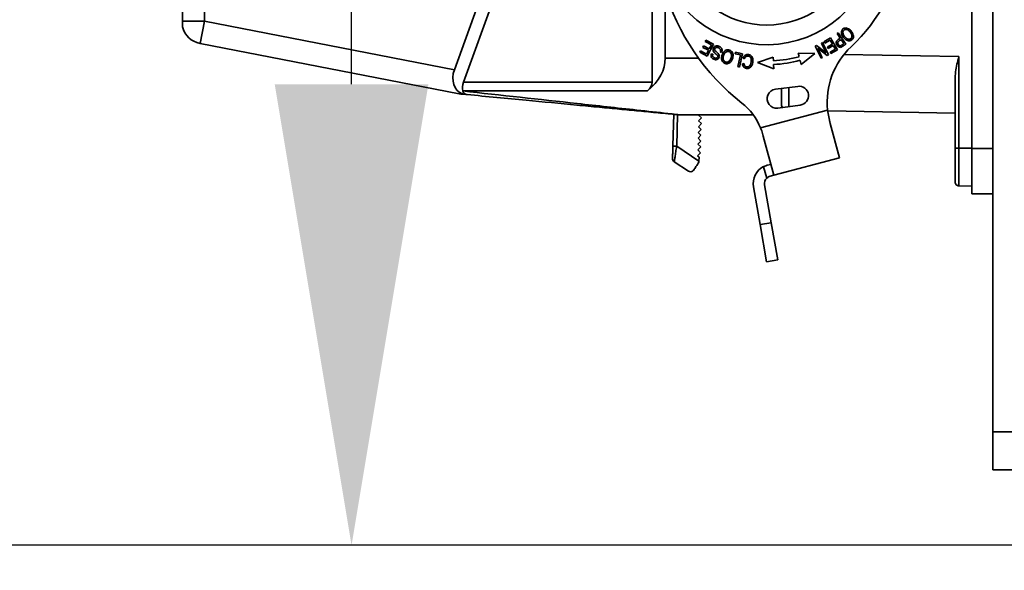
# Model space of a CAD drawing. Header units: millimetres. Extents: x 6316 to 18291, y -19059 to -9021.
# Tile 67 of 144: x 10222 to 10353, y -13236 to -13163. Entities that reach past the tile are written whole.
import ezdxf

# ---------------------------------------------------------------- set-up
doc = ezdxf.new("R2010")
doc.units = ezdxf.units.MM
doc.header["$LTSCALE"] = 10
doc.header["$PDSIZE"] = -1
doc.linetypes.add('CENTER', pattern=[50.8, 31.75, -6.35, 6.35, -6.35])
doc.layers.get('Defpoints').update_dxf_attribs({"true_color": 0x5e5e5e})
doc.layers.add('2细线层', color=4, linetype='Continuous', lineweight=13)
doc.layers.add('中心线层', color=1, linetype='CENTER')
doc.dimstyles.new('ISO-25', dxfattribs={"dimscale": 20, "dimtxt": 4, "dimasz": 3.05, "dimexe": 3, "dimexo": 0.625, "dimtad": 1, "dimdec": 0, "dimtxsty": 'Standard', "dimcen": 2.5, "dimclrd": 1, "dimclre": 1, "dimclrt": 4, "dimadec": 1, "dimazin": 2, "dimtfac": 1, "dimtdec": 0, "dimtmove": 0, "dimatfit": 0, "dimfxl": 1, "dimarcsym": 0})

# ---------------------------------------------------------------- blocks, each defined once
blk = doc.blocks.new('*D153')
at = {"layer": 'Defpoints', "color": 0, "linetype": 'ByBlock', "lineweight": 20, "transparency": 16777216}
for p in [(10266.35, -12742.73), (10744.24, -12742.73), (10414.24, -13232.73)]:
    blk.add_point(p, dxfattribs=at)
at = {"layer": '中心线层', "color": 1, "linetype": 'ByBlock', "lineweight": -2, "transparency": 16777216}
for p, q in [((10731.74, -12742.73), (10206.35, -12742.73)), ((10266.35, -13171.73), (10266.35, -12803.73)), ((10401.74, -13232.73), (10206.35, -13232.73))]:
    blk.add_line(p, q, dxfattribs=at)
at = {"layer": '中心线层', "color": 1, "linetype": 'ByBlock', "lineweight": 20, "transparency": 16777216}
for points in [[(10256.18, -12803.73), (10276.52, -12803.73), (10266.35, -12742.73)], [(10256.18, -13171.73), (10276.52, -13171.73), (10266.35, -13232.73)]]:
    blk.add_solid(points, dxfattribs=at)
at = {"layer": '中心线层', "color": 4, "linetype": 'ByBlock', "lineweight": 20, "transparency": 16777216, "insert": (10213.4, -12987.73), "char_height": 80, "attachment_point": 5, "rotation": 90}
blk.add_mtext('490', dxfattribs=at)
blk = doc.blocks.new('*D160')
at = {"layer": 'Defpoints', "color": 0, "linetype": 'ByBlock', "lineweight": 20, "transparency": 16777216}
for p in [(9031.62, -12742.73), (10584.24, -13331.6), (9031.62, -14550.41)]:
    blk.add_point(p, dxfattribs=at)
at = {"layer": '中心线层', "color": 1, "linetype": 'ByBlock', "lineweight": -2, "transparency": 16777216}
for p, q in [((9031.62, -12755.23), (9031.62, -14610.41)), ((10584.24, -13344.1), (10584.24, -14610.41)), ((10523.24, -14550.41), (9092.62, -14550.41))]:
    blk.add_line(p, q, dxfattribs=at)
at = {"layer": '中心线层', "color": 1, "linetype": 'ByBlock', "lineweight": 20, "transparency": 16777216}
for points in [[(9092.62, -14540.24), (9092.62, -14560.57), (9031.62, -14550.41)], [(10523.24, -14540.24), (10523.24, -14560.57), (10584.24, -14550.41)]]:
    blk.add_solid(points, dxfattribs=at)
at = {"layer": '中心线层', "color": 4, "linetype": 'ByBlock', "lineweight": 20, "transparency": 16777216, "insert": (9807.93, -14497.91), "char_height": 80, "attachment_point": 5}
blk.add_mtext('1553', dxfattribs=at)
blk = doc.blocks.new('*D162')
at = {"layer": 'Defpoints', "color": 0, "linetype": 'ByBlock', "lineweight": 20, "transparency": 16777216}
for p in [(9912.39, -12742.73), (10584.24, -12844.08), (10584.24, -13741.28)]:
    blk.add_point(p, dxfattribs=at)
at = {"layer": '中心线层', "color": 1, "linetype": 'ByBlock', "lineweight": -2, "transparency": 16777216}
for p, q in [((9912.39, -12755.23), (9912.39, -13801.28)), ((10584.24, -12856.58), (10584.24, -13801.28)), ((9973.39, -13741.28), (10523.24, -13741.28))]:
    blk.add_line(p, q, dxfattribs=at)
at = {"layer": '中心线层', "color": 1, "linetype": 'ByBlock', "lineweight": 20, "transparency": 16777216}
for points in [[(9973.39, -13731.12), (9973.39, -13751.45), (9912.39, -13741.28)], [(10523.24, -13731.12), (10523.24, -13751.45), (10584.24, -13741.28)]]:
    blk.add_solid(points, dxfattribs=at)
at = {"layer": '中心线层', "color": 4, "linetype": 'ByBlock', "lineweight": 20, "transparency": 16777216, "insert": (10248.32, -13688.78), "char_height": 80, "attachment_point": 5}
blk.add_mtext('672', dxfattribs=at)
blk = doc.blocks.new('*D165')
at = {"layer": 'Defpoints', "color": 0, "linetype": 'ByBlock', "lineweight": 20, "transparency": 16777216}
for p in [(8798.07, -11030.1), (10744.24, -11030.1), (10440.1, -13232.73)]:
    blk.add_point(p, dxfattribs=at)
at = {"layer": '中心线层', "color": 1, "linetype": 'ByBlock', "lineweight": -2, "transparency": 16777216}
for p, q in [((10731.74, -11030.1), (8738.07, -11030.1)), ((8798.07, -13171.73), (8798.07, -11091.1)), ((10427.6, -13232.73), (8738.07, -13232.73))]:
    blk.add_line(p, q, dxfattribs=at)
at = {"layer": '中心线层', "color": 1, "linetype": 'ByBlock', "lineweight": 20, "transparency": 16777216}
for points in [[(8787.9, -11091.1), (8808.24, -11091.1), (8798.07, -11030.1)], [(8787.9, -13171.73), (8808.24, -13171.73), (8798.07, -13232.73)]]:
    blk.add_solid(points, dxfattribs=at)
at = {"layer": '中心线层', "color": 4, "linetype": 'ByBlock', "lineweight": 20, "transparency": 16777216, "insert": (8745.12, -12241.75), "char_height": 80, "attachment_point": 5, "rotation": 90}
blk.add_mtext('2203', dxfattribs=at)
blk = doc.blocks.new('*D166')
at = {"layer": 'Defpoints', "color": 0, "linetype": 'ByBlock', "lineweight": 20, "transparency": 16777216}
for p in [(10744.24, -12742.73), (9971.84, -12851.28), (10123.31, -12928.46), (9609.69, -13103.36), (9707, -13745.51)]:
    blk.add_point(p, dxfattribs=at)
at = {"layer": '中心线层', "color": 1, "linetype": 'ByBlock', "lineweight": -2, "transparency": 16777216}
blk.add_line((9959.46, -12853.02), (9490.72, -12918.9), dxfattribs=at)
blk.add_arc((10177.35, -12822.4), 633.38, 193.52022, 237.47978, dxfattribs=at)
at = {"layer": '中心线层', "color": 1, "linetype": 'ByBlock', "lineweight": 20, "transparency": 16777216}
for points in [[(9551.53, -12972.37), (9571.51, -12968.58), (9550.13, -12910.55)], [(9841.89, -13347.64), (9831.8, -13365.29), (9889.8, -13386.74)]]:
    blk.add_solid(points, dxfattribs=at)
at = {"layer": '中心线层', "color": 4, "linetype": 'ByBlock', "lineweight": 20, "transparency": 16777216, "insert": (9704.44, -13159.72), "char_height": 80, "attachment_point": 5, "rotation": 305.5}
blk.add_mtext('55°', dxfattribs=at)

msp = doc.modelspace()

# ---------------------------------------------------------------- linework, layer by layer
at = {"color": 7, "linetype": 'Continuous', "lineweight": 35}
for p, q in [((10351.24, -13217.73), (10351.24, -13047.73)), ((10348.44, -13180.23), (10348.44, -13077.23)), ((10243.97, -13163.37), (10243.97, -13094.68)), ((10246.87, -13163.37), (10246.87, -13094.68)), ((10289.87, -13142.58), (10279.96, -13169.81)), ((10281.16, -13171.44), (10291.07, -13144.2)), ((10306.14, -13171.44), (10306.14, -13157.12)), ((10307.87, -13168.28), (10307.87, -13159.5)), ((10243.97, -13163.37), (10246.87, -13163.37)), ((10246.87, -13163.37), (10246.3, -13166.32)), ((10279.96, -13169.81), (10246.87, -13163.37)), ((10330.77, -13164.92), (10330.62, -13165.02)), ((10330.62, -13165.02), (10331.03, -13165.63)), ((10331.78, -13166.41), (10330.77, -13164.92)), ((10246.3, -13166.32), (10280.6, -13172.99)), ((10312.95, -13166.65), (10312.85, -13166.84)), ((10313.69, -13167.04), (10312.95, -13166.65)), ((10313.25, -13165.88), (10313.15, -13166.07)), ((10313.15, -13166.07), (10313.98, -13166.5)), ((10314.25, -13166.4), (10313.25, -13165.88)), ((10313.42, -13168), (10314.25, -13166.4)), ((10313.98, -13166.5), (10313.69, -13167.04)), ((10327.89, -13166.58), (10327.72, -13166.66)), ((10327.72, -13166.66), (10328.49, -13168.29)), ((10329.15, -13167.55), (10327.89, -13166.58)), ((10328.7, -13166.19), (10328.55, -13166.27)), ((10328.55, -13166.27), (10329.15, -13167.55)), ((10329.47, -13167.82), (10328.7, -13166.19)), ((10329.75, -13165.6), (10328.86, -13166.11)), ((10328.86, -13166.11), (10328.97, -13166.29)), ((10328.97, -13166.29), (10329.7, -13165.87)), ((10330.01, -13166.41), (10329.35, -13166.78)), ((10329.35, -13166.78), (10329.45, -13166.97)), ((10329.45, -13166.97), (10330.11, -13166.59)), ((10329.7, -13165.87), (10330.01, -13166.41)), ((10330.65, -13167.16), (10329.75, -13165.6)), ((10330.11, -13166.59), (10330.39, -13167.07)), ((10331.15, -13165.81), (10331.51, -13166.34)), ((10312.54, -13167.3), (10312.44, -13167.49)), ((10312.44, -13167.49), (10313.42, -13168)), ((10313.34, -13167.72), (10312.54, -13167.3)), ((10312.85, -13166.84), (10313.6, -13167.23)), ((10313.6, -13167.23), (10313.34, -13167.72)), ((10314.16, -13167.76), (10313.98, -13167.7)), ((10315.15, -13167.44), (10315.33, -13167.5)), ((10317.15, -13167.47), (10317.11, -13167.68)), ((10317.11, -13167.68), (10317.84, -13167.84)), ((10318.08, -13167.68), (10317.15, -13167.47)), ((10317.84, -13167.84), (10317.48, -13169.39)), ((10317.68, -13169.44), (10318.08, -13167.68)), ((10327.67, -13167.65), (10325.48, -13167.61)), ((10325.48, -13167.61), (10325.6, -13168.07)), ((10325.87, -13169.1), (10327.67, -13167.65)), ((10328.65, -13168.21), (10328.05, -13166.93)), ((10328.05, -13166.93), (10329.31, -13167.9)), ((10329.31, -13167.9), (10329.47, -13167.82)), ((10330.39, -13167.07), (10329.68, -13167.47)), ((10329.68, -13167.47), (10329.79, -13167.66)), ((10329.79, -13167.66), (10330.65, -13167.16)), ((10346.74, -13168.05), (10331.52, -13167.78)), ((10346.74, -13180.17), (10346.74, -13168.05)), ((10312.28, -13168.28), (10307.87, -13168.28)), ((10317.48, -13169.39), (10317.68, -13169.44)), ((10318.29, -13168.99), (10318.08, -13169.02)), ((10318.16, -13168.29), (10318.35, -13168.38)), ((10322.15, -13168.13), (10320.08, -13168.85)), ((10320.08, -13168.85), (10322.24, -13169.68)), ((10322.18, -13168.62), (10322.15, -13168.13)), ((10322.24, -13169.68), (10322.21, -13169.12)), ((10325.73, -13168.56), (10325.87, -13169.1)), ((10328.49, -13168.29), (10328.65, -13168.21)), ((10346.24, -13180.17), (10346.24, -13170.71)), ((10306.14, -13171.44), (10281.16, -13171.44)), ((10325.41, -13172), (10322.44, -13172.39)), ((10281.11, -13173.04), (10280.97, -13173)), ((10305.51, -13172.59), (10281.06, -13172.59)), ((10281.66, -13173.09), (10281.11, -13173.04)), ((10324.24, -13172.15), (10324.24, -13174.67)), ((10322.76, -13174.87), (10325.74, -13174.48)), ((10309, -13175.7), (10308.88, -13179.87)), ((10309.38, -13179.92), (10309.5, -13175.74)), ((10319.52, -13175.78), (10309.9, -13175.78)), ((10312.29, -13175.8), (10312.31, -13175.78)), ((10312.67, -13176.16), (10312.29, -13175.8)), ((10329.36, -13175.13), (10320.49, -13177.5)), ((10346.24, -13175.54), (10329.37, -13175.25)), ((10312.25, -13177.34), (10312.65, -13176.93)), ((10312.27, -13176.57), (10312.67, -13176.16)), ((10312.65, -13176.93), (10312.27, -13176.57)), ((10329.6, -13176.5), (10329.71, -13176.91)), ((10330.92, -13181.44), (10329.71, -13176.91)), ((10312.21, -13178.87), (10312.6, -13178.47)), ((10312.23, -13178.11), (10312.62, -13177.7)), ((10312.6, -13178.47), (10312.23, -13178.11)), ((10312.62, -13177.7), (10312.25, -13177.34)), ((10320.85, -13178.61), (10320.78, -13178.35)), ((10312.19, -13179.64), (10312.58, -13179.24)), ((10312.56, -13180.01), (10312.19, -13179.64)), ((10312.58, -13179.24), (10312.21, -13178.87)), ((10320.85, -13178.61), (10322.23, -13183.77)), ((10312.32, -13181.88), (10309.38, -13179.92)), ((10312.14, -13181.18), (10312.54, -13180.78)), ((10312.16, -13180.41), (10312.56, -13180.01)), ((10312.54, -13180.78), (10312.16, -13180.41)), ((10346.74, -13180.17), (10348.44, -13180.2)), ((10351.24, -13180.23), (10348.44, -13180.23)), ((10348.44, -13180.23), (10348.44, -13186.23)), ((10310.93, -13183.22), (10309.05, -13181.97)), ((10312.34, -13181.37), (10312.14, -13181.18)), ((10312.32, -13181.88), (10312.34, -13181.37)), ((10312.32, -13182.03), (10312.32, -13181.88)), ((10321.36, -13182.45), (10321.84, -13182.32)), ((10322.23, -13183.77), (10330.92, -13181.44)), ((10321.3, -13184.15), (10320.89, -13182.63)), ((10321.9, -13190.04), (10321.02, -13185.04)), ((10321.75, -13183.9), (10322.23, -13183.77)), ((10319.54, -13185.3), (10320.43, -13190.3)), ((10346.74, -13185.17), (10348.44, -13185.2)), ((10348.44, -13186.23), (10351.24, -13186.23)), ((10321.9, -13190.04), (10320.43, -13190.3)), ((10321.9, -13190.04), (10322.77, -13194.97)), ((10320.43, -13190.3), (10321.29, -13195.23)), ((10322.77, -13194.97), (10321.29, -13195.23)), ((10354.24, -13217.73), (10351.24, -13217.73)), ((10351.24, -13222.73), (10351.24, -13217.73)), ((10351.24, -13222.73), (10354.24, -13222.73))]:
    msp.add_line(p, q, dxfattribs=at)
for centre, radius, start, end in [((10321.27, -13151.79), 14.7, 196.1478, 356.1478), ((10316.74, -13149.98), 23, 313.1281, 351.017), ((10336.52, -13150.61), 30, 196.396, 231.8971), ((10321.27, -13151.79), 12.1, 238.1663, 310.8558), ((10246.87, -13163.37), 3, 194.8351, 259), ((10339.3, -13174.07), 10, 133.1281, 186.0793), ((10321.27, -13151.79), 16.85, 273.0983, 284.9017), ((10321.27, -13151.79), 17.35, 273.0983, 284.9017), ((10325.58, -13173.24), 1.25, 277.42, 97.42), ((10322.6, -13173.63), 1.25, 97.42, 277.42), ((10313.07, -13180.51), 8, 22.074, 51.8971), ((10324.24, -13174.28), 1, 180, 210.588), ((10309.9, -13174.78), 1, 264.5597, 270), ((10309.33, -13181.55), 0.5, 178.3825, 236.3825), ((10322, -13184.86), 2.5, 116.537, 190), ((10322, -13184.86), 1, 135, 190)]:
    msp.add_arc(centre, radius, start, end, dxfattribs=at)
for centre, major_axis, ratio, start_param, end_param in [((10294.88, -13168.28), (12.99, 0), 0.57735, 5.670631, 6.283185), ((10282.47, -13170.29), (1.86, 2.5), 0.789428, 1.933641, 3.315061), ((10282.94, -13171.44), (1.55, 1.71), 0.671102, 2.118191, 2.730746), ((10302.68, -13171.44), (3.46, 0), 0.57735, 5.670631, 6.283185), ((10288.11, -13168.28), (5.82, 6.4), 0.671102, 2.730746, 2.733911)]:
    msp.add_ellipse(centre, major_axis=major_axis, ratio=ratio, start_param=start_param, end_param=end_param, dxfattribs=at)
for points, knots in [([(10243.97, -13163.37), (10243.97, -13163.46), (10243.97, -13163.63), (10243.97, -13163.86), (10243.97, -13164.04), (10243.97, -13164.13), (10243.97, -13164.14), (10243.97, -13164.14)], [0, 0, 0, 0, 0.2146939, 0.4293877, 0.6440816, 0.8587754, 1, 1, 1, 1]), ([(10332.14, -13164.39), (10332.04, -13164.34), (10331.89, -13164.27), (10331.65, -13164.27), (10331.46, -13164.34), (10331.31, -13164.47), (10331.21, -13164.63), (10331.17, -13164.84), (10331.21, -13165.12), (10331.39, -13165.46), (10331.62, -13165.72), (10331.8, -13165.84), (10331.83, -13165.86)], [0, 0, 0, 0, 0.118975, 0.198478, 0.278211, 0.352684, 0.424552, 0.49969, 0.599448, 0.750384, 0.955541, 1, 1, 1, 1]), ([(10331.38, -13164.91), (10331.38, -13164.86), (10331.38, -13164.77), (10331.44, -13164.64), (10331.53, -13164.54), (10331.65, -13164.48), (10331.78, -13164.46), (10331.94, -13164.49), (10332.15, -13164.6), (10332.37, -13164.84), (10332.55, -13165.1), (10332.58, -13165.29), (10332.58, -13165.34)], [0, 0, 0, 0, 0.078187, 0.146453, 0.214972, 0.277702, 0.343338, 0.417585, 0.523852, 0.704877, 0.913623, 1, 1, 1, 1]), ([(10332.58, -13165.34), (10332.58, -13165.4), (10332.57, -13165.49), (10332.51, -13165.62), (10332.41, -13165.71), (10332.29, -13165.77), (10332.16, -13165.78), (10332, -13165.74), (10331.77, -13165.61), (10331.57, -13165.37), (10331.41, -13165.12), (10331.39, -13164.97), (10331.38, -13164.91)], [0, 0, 0, 0, 0.079449, 0.149398, 0.219603, 0.284941, 0.353871, 0.424978, 0.546826, 0.762275, 0.909774, 1, 1, 1, 1]), ([(10331.83, -13165.86), (10331.92, -13165.9), (10332.08, -13165.98), (10332.32, -13165.97), (10332.5, -13165.9), (10332.65, -13165.77), (10332.75, -13165.61), (10332.78, -13165.41), (10332.76, -13165.16), (10332.6, -13164.83), (10332.37, -13164.55), (10332.18, -13164.42), (10332.14, -13164.39)], [0, 0, 0, 0, 0.120657, 0.198941, 0.277262, 0.355161, 0.427532, 0.501434, 0.584294, 0.725384, 0.933056, 1, 1, 1, 1]), ([(10315.38, -13167.17), (10315.37, -13167.11), (10315.35, -13167), (10315.23, -13166.83), (10315.05, -13166.71), (10314.84, -13166.64), (10314.64, -13166.63), (10314.47, -13166.69), (10314.33, -13166.8), (10314.23, -13166.95), (10314.19, -13167.13), (10314.21, -13167.3), (10314.3, -13167.48), (10314.5, -13167.65), (10314.69, -13167.79), (10314.79, -13167.91), (10314.82, -13167.97), (10314.82, -13168.04), (10314.8, -13168.13), (10314.75, -13168.2), (10314.67, -13168.25), (10314.58, -13168.28), (10314.44, -13168.26), (10314.31, -13168.2), (10314.2, -13168.12), (10314.15, -13168.03), (10314.13, -13167.91), (10314.15, -13167.82), (10314.16, -13167.77), (10314.16, -13167.76)], [0, 0, 0, 0, 0.041658, 0.087159, 0.145564, 0.205502, 0.250561, 0.295928, 0.336639, 0.380202, 0.430478, 0.467922, 0.50526, 0.578218, 0.662181, 0.682332, 0.697872, 0.713477, 0.737138, 0.76047, 0.78202, 0.803085, 0.830847, 0.882496, 0.908567, 0.934916, 0.957775, 0.995355, 1, 1, 1, 1]), ([(10331.03, -13165.63), (10330.84, -13165.73), (10330.62, -13165.85), (10330.49, -13166.12), (10330.49, -13166.28), (10330.54, -13166.47), (10330.67, -13166.65), (10330.82, -13166.78), (10330.96, -13166.84), (10331.07, -13166.84), (10331.14, -13166.82), (10331.17, -13166.81)], [0, 0, 0, 0, 0.323855, 0.395722, 0.467305, 0.573313, 0.715715, 0.816349, 0.885837, 0.955885, 1, 1, 1, 1]), ([(10331.07, -13166.62), (10331.05, -13166.62), (10331, -13166.63), (10330.92, -13166.61), (10330.83, -13166.54), (10330.75, -13166.44), (10330.7, -13166.32), (10330.69, -13166.23), (10330.71, -13166.15), (10330.78, -13166.05), (10330.94, -13165.94), (10331.08, -13165.85), (10331.15, -13165.81)], [0, 0, 0, 0, 0.053129, 0.106094, 0.187777, 0.322391, 0.421909, 0.490399, 0.547769, 0.605038, 0.805937, 1, 1, 1, 1]), ([(10331.51, -13166.34), (10331.44, -13166.39), (10331.33, -13166.46), (10331.19, -13166.56), (10331.11, -13166.6), (10331.07, -13166.62)], [0, 0, 0, 0, 0.499164, 0.74881, 1, 1, 1, 1]), ([(10331.17, -13166.81), (10331.19, -13166.8), (10331.25, -13166.77), (10331.32, -13166.72), (10331.39, -13166.68), (10331.44, -13166.64), (10331.48, -13166.61), (10331.54, -13166.57), (10331.6, -13166.54), (10331.65, -13166.5), (10331.71, -13166.46), (10331.76, -13166.43), (10331.78, -13166.41)], [0, 0, 0, 0, 0.093503, 0.280089, 0.3732776, 0.4198706, 0.5130568, 0.6062426, 0.6994285, 0.7926144, 0.8858002, 1, 1, 1, 1]), ([(10313.98, -13167.7), (10313.96, -13167.78), (10313.92, -13167.91), (10313.95, -13168.09), (10314.04, -13168.25), (10314.19, -13168.38), (10314.39, -13168.46), (10314.58, -13168.48), (10314.74, -13168.44), (10314.87, -13168.35), (10314.97, -13168.23), (10315.03, -13168.08), (10315.03, -13167.92), (10314.98, -13167.78), (10314.87, -13167.63), (10314.69, -13167.5), (10314.56, -13167.38), (10314.49, -13167.32)], [0, 0, 0, 0, 0.0830185, 0.1423951, 0.2019341, 0.2715035, 0.3612477, 0.4265817, 0.4814667, 0.5364024, 0.5908884, 0.6543954, 0.7057688, 0.7571218, 0.8112268, 0.9055776, 1, 1, 1, 1]), ([(10314.49, -13167.32), (10314.47, -13167.29), (10314.43, -13167.24), (10314.4, -13167.15), (10314.41, -13167.06), (10314.44, -13166.98), (10314.5, -13166.91), (10314.59, -13166.85), (10314.66, -13166.85), (10314.69, -13166.84)], [0, 0, 0, 0, 0.17921, 0.3005098, 0.4218043, 0.5480538, 0.6987927, 0.8507551, 1, 1, 1, 1]), ([(10314.69, -13166.84), (10314.72, -13166.84), (10314.77, -13166.84), (10314.83, -13166.86), (10314.89, -13166.88), (10314.93, -13166.9), (10314.99, -13166.93), (10315.04, -13166.97), (10315.08, -13167.01), (10315.11, -13167.05), (10315.14, -13167.09), (10315.16, -13167.14), (10315.18, -13167.19), (10315.18, -13167.25), (10315.18, -13167.31), (10315.17, -13167.37), (10315.16, -13167.42), (10315.15, -13167.44)], [0, 0, 0, 0, 0.084227, 0.168353, 0.210323, 0.294411, 0.336378, 0.42045, 0.504575, 0.546562, 0.588557, 0.653345, 0.717313, 0.781261, 0.845156, 0.908992, 1, 1, 1, 1]), ([(10316.84, -13167.83), (10316.82, -13167.73), (10316.79, -13167.56), (10316.64, -13167.36), (10316.46, -13167.22), (10316.24, -13167.16), (10316.01, -13167.17), (10315.8, -13167.26), (10315.59, -13167.44), (10315.41, -13167.75), (10315.32, -13168.08), (10315.32, -13168.3), (10315.33, -13168.35)], [0, 0, 0, 0, 0.10971, 0.195025, 0.280377, 0.365283, 0.449791, 0.534918, 0.620524, 0.759468, 0.938832, 1, 1, 1, 1]), ([(10315.33, -13167.5), (10315.35, -13167.46), (10315.37, -13167.38), (10315.39, -13167.27), (10315.38, -13167.2), (10315.38, -13167.17)], [0, 0, 0, 0, 0.374241, 0.683105, 1, 1, 1, 1]), ([(10315.33, -13168.35), (10315.34, -13168.45), (10315.37, -13168.62), (10315.52, -13168.82), (10315.71, -13168.95), (10315.93, -13169.02), (10316.16, -13169), (10316.37, -13168.91), (10316.58, -13168.73), (10316.75, -13168.44), (10316.84, -13168.11), (10316.84, -13167.91), (10316.84, -13167.83)], [0, 0, 0, 0, 0.1117266, 0.1952863, 0.2787062, 0.3674443, 0.4525504, 0.5364567, 0.6243664, 0.7646394, 0.9117756, 1, 1, 1, 1]), ([(10316.26, -13168.72), (10316.21, -13168.75), (10316.1, -13168.8), (10315.93, -13168.8), (10315.78, -13168.76), (10315.66, -13168.66), (10315.56, -13168.52), (10315.51, -13168.3), (10315.55, -13167.99), (10315.66, -13167.67), (10315.83, -13167.51), (10315.89, -13167.46)], [0, 0, 0, 0, 0.094564, 0.172878, 0.251275, 0.328984, 0.408674, 0.507916, 0.653387, 0.883791, 1, 1, 1, 1]), ([(10315.89, -13167.46), (10315.93, -13167.44), (10316.03, -13167.38), (10316.19, -13167.36), (10316.35, -13167.4), (10316.48, -13167.49), (10316.58, -13167.62), (10316.64, -13167.79), (10316.64, -13168.07), (10316.55, -13168.35), (10316.42, -13168.6), (10316.31, -13168.69), (10316.26, -13168.72)], [0, 0, 0, 0, 0.075258, 0.161783, 0.238765, 0.312327, 0.390334, 0.473966, 0.586128, 0.796831, 0.911684, 1, 1, 1, 1]), ([(10318.08, -13169.02), (10318.1, -13169.12), (10318.13, -13169.28), (10318.27, -13169.47), (10318.43, -13169.58), (10318.62, -13169.64), (10318.83, -13169.63), (10319.04, -13169.56), (10319.24, -13169.39), (10319.4, -13169.11), (10319.48, -13168.71), (10319.46, -13168.32), (10319.34, -13168.04), (10319.19, -13167.89), (10318.99, -13167.8), (10318.78, -13167.76), (10318.57, -13167.8), (10318.39, -13167.91), (10318.25, -13168.08), (10318.19, -13168.22), (10318.16, -13168.29)], [0, 0, 0, 0, 0.068376, 0.110975, 0.15362, 0.196564, 0.243705, 0.295524, 0.345056, 0.410643, 0.511981, 0.617646, 0.665885, 0.714577, 0.756496, 0.814553, 0.856103, 0.897699, 0.952847, 1, 1, 1, 1]), ([(10318.56, -13168.06), (10318.61, -13168.03), (10318.69, -13167.99), (10318.83, -13167.98), (10318.97, -13168.01), (10319.1, -13168.09), (10319.2, -13168.22), (10319.27, -13168.44), (10319.26, -13168.75), (10319.19, -13169.04), (10319.08, -13169.26), (10318.95, -13169.38), (10318.8, -13169.43), (10318.64, -13169.43), (10318.5, -13169.39), (10318.4, -13169.3), (10318.32, -13169.17), (10318.3, -13169.06), (10318.29, -13168.99)], [0, 0, 0, 0, 0.052781, 0.099098, 0.14611, 0.197969, 0.248233, 0.315882, 0.432409, 0.562577, 0.623448, 0.684972, 0.738113, 0.789125, 0.845137, 0.885475, 0.9258, 1, 1, 1, 1]), ([(10318.35, -13168.38), (10318.37, -13168.33), (10318.4, -13168.25), (10318.47, -13168.14), (10318.53, -13168.09), (10318.56, -13168.06)], [0, 0, 0, 0, 0.392123, 0.645962, 1, 1, 1, 1]), ([(10346.74, -13168.05), (10346.73, -13168.06), (10346.56, -13168.73), (10346.3, -13169.64), (10346.26, -13170.5), (10346.24, -13170.71)], [0, 0, 0, 0, 0.006264, 0.758003, 1, 1, 1, 1]), ([(10280.97, -13173), (10280.87, -13173), (10280.74, -13172.99), (10280.62, -13172.99), (10280.61, -13172.99), (10280.6, -13172.99)], [0, 0, 0, 0, 0.558035, 0.772193, 1, 1, 1, 1]), ([(10281.11, -13173.04), (10281.01, -13173.03), (10280.87, -13173.02), (10280.74, -13173), (10280.7, -13173), (10280.7, -13173), (10280.7, -13173)], [0, 0, 0, 0, 0.557657, 0.795589, 0.899345, 1, 1, 1, 1]), ([(10281.07, -13172.61), (10281.1, -13172.69), (10281.18, -13172.89), (10281.4, -13173.04), (10281.58, -13173.08), (10281.66, -13173.09)], [0, 0, 0, 0, 0.292507, 0.666647, 1, 1, 1, 1]), ([(10281.07, -13172.61), (10286.14, -13173.17), (10293.87, -13174.01), (10302.92, -13175.01), (10307.33, -13175.49), (10309.17, -13175.7), (10309.7, -13175.75), (10309.87, -13175.77), (10309.89, -13175.78), (10309.9, -13175.78)], [0, 0, 0, 0, 0.507611, 0.774111, 0.918589, 0.960904, 0.982576, 0.991027, 1, 1, 1, 1]), ([(10281.66, -13173.09), (10284.26, -13173.34), (10289.11, -13173.8), (10294.95, -13174.36), (10299.07, -13174.75), (10301.8, -13175.01), (10304.39, -13175.26), (10306.55, -13175.46), (10308.21, -13175.62), (10309.18, -13175.71), (10309.66, -13175.76), (10309.79, -13175.77), (10309.8, -13175.77), (10309.8, -13175.77)], [0, 0, 0, 0, 0.268943, 0.501378, 0.605031, 0.696998, 0.787233, 0.876833, 0.925268, 0.969823, 0.986812, 0.993695, 1, 1, 1, 1]), ([(10323.24, -13172.28), (10323.24, -13172.38), (10323.24, -13172.8), (10323.24, -13173.35), (10323.24, -13174.08), (10323.24, -13174.2), (10323.24, -13174.28)], [0, 0, 0, 0, 0.077359, 0.320271, 0.558135, 1, 1, 1, 1]), ([(10329.71, -13176.91), (10329.64, -13176.62), (10329.49, -13176.04), (10329.4, -13175.44), (10329.36, -13175.13)], [0, 0, 0, 0, 0.4939261, 1, 1, 1, 1]), ([(10320.49, -13177.5), (10320.54, -13177.64), (10320.67, -13178), (10320.78, -13178.37), (10320.85, -13178.61)], [0, 0, 0, 0, 0.36467, 1, 1, 1, 1]), ([(10308.88, -13179.87), (10308.87, -13180.08), (10308.86, -13180.49), (10308.85, -13181.03), (10308.84, -13181.37), (10308.83, -13181.52), (10308.83, -13181.53), (10308.83, -13181.54)], [0, 0, 0, 0, 0.250589, 0.500075, 0.749666, 0.875699, 1, 1, 1, 1]), ([(10309.05, -13181.97), (10309.06, -13181.96), (10309.06, -13181.94), (10309.09, -13181.76), (10309.16, -13181.36), (10309.26, -13180.69), (10309.34, -13180.18), (10309.38, -13179.92)], [0, 0, 0, 0, 0.127532, 0.258216, 0.509971, 0.755969, 1, 1, 1, 1]), ([(10346.24, -13184.67), (10346.24, -13184.6), (10346.24, -13184.46), (10346.24, -13183.42), (10346.24, -13181.93), (10346.24, -13180.76), (10346.24, -13180.17)], [0, 0, 0, 0, 0.25, 0.5, 0.75, 1, 1, 1, 1]), ([(10346.73, -13183.7), (10346.73, -13183.2), (10346.73, -13182.44), (10346.73, -13181.18), (10346.74, -13180.51), (10346.74, -13180.17)], [0, 0, 0, 0, 0.485221, 0.739192, 1, 1, 1, 1]), ([(10311.63, -13183.08), (10311.72, -13182.93), (10311.92, -13182.63), (10312.19, -13182.23), (10312.32, -13182.03)], [0, 0, 0, 0, 0.50005, 1, 1, 1, 1]), ([(10320.89, -13182.63), (10320.99, -13182.58), (10321.15, -13182.51), (10321.3, -13182.46), (10321.36, -13182.45)], [0, 0, 0, 0, 0.604088, 1, 1, 1, 1]), ([(10310.93, -13183.22), (10311.04, -13183.26), (10311.21, -13183.33), (10311.47, -13183.25), (10311.58, -13183.13), (10311.63, -13183.08)], [0, 0, 0, 0, 0.499554, 0.776355, 1, 1, 1, 1]), ([(10346.74, -13185.17), (10346.74, -13185.14), (10346.73, -13185.1), (10346.73, -13184.71), (10346.73, -13184.1), (10346.73, -13183.7)], [0, 0, 0, 0, 0.263399, 0.514862, 1, 1, 1, 1]), ([(10321.75, -13183.9), (10321.67, -13183.92), (10321.53, -13183.97), (10321.38, -13184.08), (10321.31, -13184.15), (10321.3, -13184.15)], [0, 0, 0, 0, 0.465071, 0.930708, 1, 1, 1, 1])]:
    msp.add_open_spline(points, degree=3, knots=knots, dxfattribs=at)
for points in [[(10309.38, -13179.92), (10309.31, -13179.92), (10309.18, -13179.92), (10309.02, -13179.9), (10308.9, -13179.89), (10308.89, -13179.88), (10308.88, -13179.87)], [(10346.24, -13180.17), (10346.25, -13180.17), (10346.27, -13180.17), (10346.38, -13180.17), (10346.54, -13180.17), (10346.67, -13180.17), (10346.74, -13180.17)], [(10346.24, -13184.67), (10346.25, -13184.73), (10346.27, -13184.86), (10346.38, -13185.02), (10346.54, -13185.14), (10346.67, -13185.16), (10346.74, -13185.17)]]:
    msp.add_open_spline(points, degree=3, dxfattribs=at)
at = {"layer": '2细线层'}
for radius, start, end in [(1712.62, 290, 188), (831.86, 117.37897, 215.62103)]:
    msp.add_arc((10744.24, -12742.73), radius, start, end, dxfattribs=at)

# ---------------------------------------------------------------- dimensions: what is measured, and where the dimension line sits
at = {"layer": '中心线层', "color": 1, "linetype": 'ByBlock', "lineweight": 20}
dim = msp.add_linear_dim(base=(8798.07, -11030.1), p1=(10440.1, -13232.73), p2=(10744.24, -11030.1), angle=90, dimstyle='ISO-25', dxfattribs=at)
dim.commit()
dim.dimension.update_dxf_attribs({"geometry": '*D165', "text_midpoint": (8798.07, -12241.75), "dimtype": 160})
for base, p1, p2, picture, middle in [((9031.62, -14550.41), (10584.24, -13331.6), (9031.62, -12742.73), '*D160', (9807.93, -14497.91)), ((10584.24, -13741.28), (9912.39, -12742.73), (10584.24, -12844.08), '*D162', (10248.32, -13688.78))]:
    dim = msp.add_linear_dim(base=base, p1=p1, p2=p2, dimstyle='ISO-25', dxfattribs=at)
    dim.commit()
    dim.dimension.update_dxf_attribs({"geometry": picture, "text_midpoint": middle})
dim = msp.add_angular_dim_2l(base=(9609.69, -13103.36), line1=((10744.24, -12742.73), (9971.84, -12851.28)), line2=((10123.31, -12928.46), (9707, -13745.51)), dimstyle='ISO-25', dxfattribs=at)
dim.commit()
dim.dimension.update_dxf_attribs({"geometry": '*D166', "text_midpoint": (9704.44, -13159.72)})
dim = msp.add_linear_dim(base=(10266.35, -12742.73), p1=(10414.24, -13232.73), p2=(10744.24, -12742.73), angle=90, dimstyle='ISO-25', dxfattribs=at)
dim.commit()
dim.dimension.update_dxf_attribs({"geometry": '*D153', "text_midpoint": (10213.4, -12987.73)})

doc.saveas('drawing.dxf')
